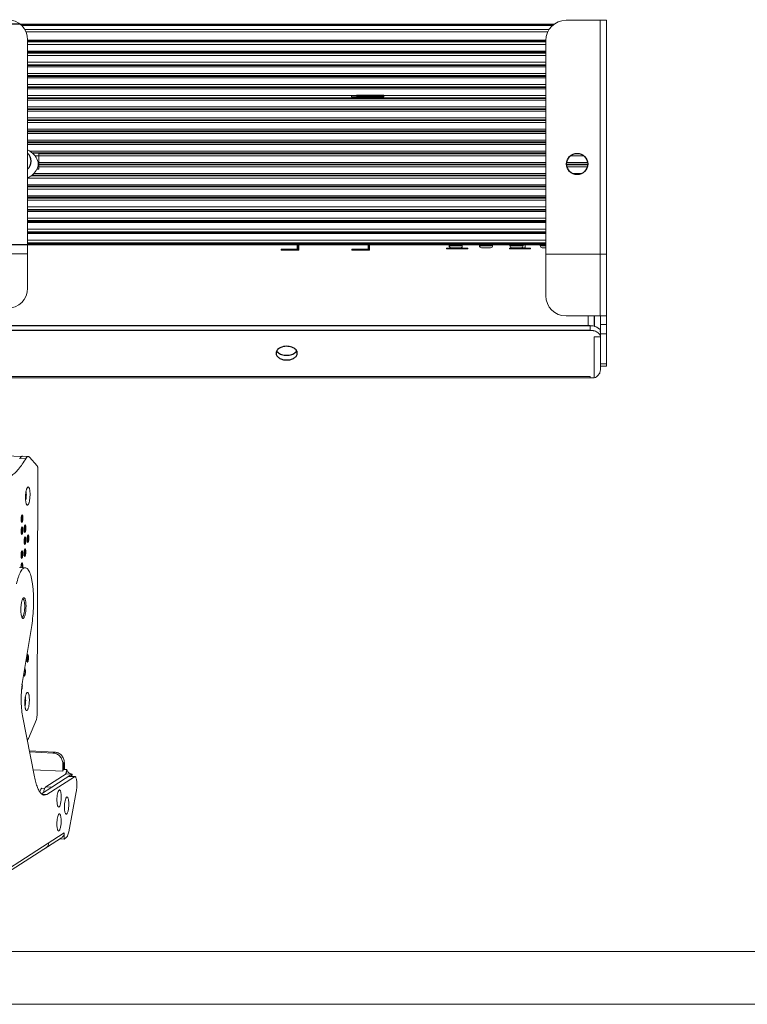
# Model space of a CAD drawing. Header units: millimetres. Extents: x 36962 to 38454, y -11669 to -10615.
# Tile 25 of 30: x 37377 to 37736, y -11669 to -11183. Entities that reach past the tile are written whole.
import ezdxf

# ---------------------------------------------------------------- set-up
doc = ezdxf.new("R2010")
doc.units = ezdxf.units.MM
doc.header["$LTSCALE"] = 50
doc.header["$PDMODE"] = 2
doc.layers.get('0').update_dxf_attribs({"lineweight": 18})
doc.layers.add('02___PRT_ALL_AXES', color=7, linetype='Continuous')
doc.styles.get("Standard").update_dxf_attribs({"font": 'txt', "bigfont": 'gbcbig.shx'})
doc.dimstyles.new('DIMSTYLE_1', dxfattribs={"dimtxt": 3.5, "dimasz": 3.5, "dimexe": 0.18, "dimexo": 0.0625, "dimgap": 0.09, "dimtad": 1, "dimdsep": 46, "dimtxsty": 'Standard', "dimblk": '_FILLED', "dimblk1": '_FILLED', "dimblk2": '_FILLED', "dimcen": 0.09, "dimadec": 0, "dimazin": 0, "dimtp": 0.01, "dimtm": 0.01, "dimtfac": 1, "dimtofl": 0, "dimtmove": 0, "dimatfit": 3, "dimldrblk": '_FILLED', "dimfxl": 1, "dimtolj": 1, "dimarcsym": 0})

# ---------------------------------------------------------------- blocks, each defined once
blk = doc.blocks.new('_FILLED')
at = {"color": 0, "linetype": 'ByBlock'}
blk.add_solid([(0, 0), (-1, 0.214), (-1, -0.214)], dxfattribs=at)
blk = doc.blocks.new('*D49')
at = {"color": 0, "linetype": 'Continuous', "lineweight": -2, "ltscale": 0.6, "transparency": 16777216}
for p, q in [((37376.69, -11185.08), (37330.54, -11185.08)), ((37330.72, -11195.08), (37330.72, -11284.08)), ((37380.51, -11294.08), (37330.54, -11294.08))]:
    blk.add_line(p, q, dxfattribs=at)
at = {"layer": 'Defpoints', "color": 0, "linetype": 'Continuous', "ltscale": 0.6, "transparency": 16777216}
for p in [(37376.75, -11185.08), (37330.72, -11294.08), (37380.57, -11294.08)]:
    blk.add_point(p, dxfattribs=at)
at = {"color": 0, "linetype": 'Continuous', "lineweight": -2, "ltscale": 0.6, "transparency": 16777216, "xscale": 10, "yscale": 10, "zscale": 10}
for p, rotation in [((37330.72, -11185.08), 90), ((37330.72, -11294.08), 270)]:
    blk.add_blockref('_FILLED', p, dxfattribs=dict(at, rotation=rotation))
at = {"color": 0, "linetype": 'Continuous', "ltscale": 0.6, "transparency": 16777216, "insert": (37324.13, -11239.47), "char_height": 13, "attachment_point": 5, "rotation": 90}
blk.add_mtext('\\A1;{\\fSimSun|b0|i0|c134|p2;109mm}', dxfattribs=at)

msp = doc.modelspace()

# ---------------------------------------------------------------- linework, layer by layer
at = {"color": 3, "linetype": 'Continuous'}
for p, q in [((37646.57, -11183.14), (37666.57, -11183.14)), ((37663.47, -11329.28), (37663.47, -11183.14)), ((37666.57, -11183.14), (37666.57, -11354.05)), ((37380.57, -11192.84), (37380.57, -11315.48)), ((37636.57, -11193.14), (37636.57, -11319.28)), ((37350.57, -11298.48), (37380.57, -11298.48)), ((37636.57, -11298.78), (37666.57, -11298.78)), ((37646.57, -11329.28), (37663.57, -11329.28)), ((37660.47, -11339.61), (37660.47, -11359.89)), ((37660.47, -11339.61), (37663.57, -11339.61)), ((37663.57, -11354.05), (37663.57, -11355.84)), ((37353.67, -11359.89), (37660.47, -11359.89)), ((37658.57, -11359.16), (37358.67, -11359.16)), ((37658.57, -11359.89), (37658.57, -11359.16)), ((37378.11, -11509.95), (37382.58, -11482.27)), ((37378.07, -11526.87), (37384.01, -11557.06)), ((37381.48, -11544.23), (37393.85, -11544.81)), ((37403.69, -11556.99), (37390.11, -11565.72)), ((37402.48, -11555.77), (37392.49, -11562.19)), ((37402.28, -11556.85), (37402.48, -11555.77)), ((37402.4, -11556.86), (37402.6, -11555.8)), ((37402.48, -11555.77), (37402.6, -11555.8)), ((37403.91, -11556.93), (37403.69, -11556.99)), ((37390.11, -11565.72), (37388.82, -11566.11)), ((37400.86, -11584.25), (37404.62, -11564.48)), ((37398.66, -11584.72), (37362.1, -11608.23)), ((37398.66, -11584.72), (37398.65, -11587.78)), ((37397.34, -11587.19), (37360.78, -11610.7)), ((37398.65, -11587.78), (37399.7, -11587.1))]:
    msp.add_line(p, q, dxfattribs=at)
at = {"color": 7, "linetype": 'Continuous'}
for p, q in [((37376.75, -11185.08), (37640.78, -11185.08)), ((37640.34, -11185.42), (37377.19, -11185.42)), ((37639.96, -11185.71), (37377.58, -11185.71)), ((37379.06, -11187.62), (37638.31, -11187.62)), ((37379.66, -11188.88), (37637.6, -11188.88)), ((37636.57, -11192.88), (37380.57, -11192.88)), ((37636.57, -11193.42), (37380.57, -11193.42)), ((37636.57, -11193.82), (37380.57, -11193.82)), ((37636.57, -11195.08), (37380.57, -11195.08)), ((37380.57, -11198.38), (37636.57, -11198.38)), ((37380.57, -11198.92), (37636.57, -11198.92)), ((37636.57, -11199.32), (37380.57, -11199.32)), ((37636.57, -11200.58), (37380.57, -11200.58)), ((37636.57, -11203.88), (37380.57, -11203.88)), ((37636.57, -11205.13), (37380.57, -11205.13)), ((37636.57, -11205.4), (37380.57, -11205.4)), ((37636.57, -11206.08), (37380.57, -11206.08)), ((37380.57, -11209.38), (37636.57, -11209.38)), ((37380.57, -11210.47), (37636.57, -11210.47)), ((37636.57, -11210.87), (37380.57, -11210.87)), ((37636.57, -11211.58), (37380.57, -11211.58)), ((37380.57, -11214.88), (37636.57, -11214.88)), ((37380.57, -11215.94), (37636.57, -11215.94)), ((37636.57, -11216.33), (37380.57, -11216.33)), ((37636.57, -11217.08), (37380.57, -11217.08)), ((37380.57, -11220.38), (37636.57, -11220.38)), ((37380.57, -11221.4), (37636.57, -11221.4)), ((37636.57, -11221.8), (37380.57, -11221.8)), ((37540.57, -11220.33), (37556.57, -11220.33)), ((37540.57, -11220.93), (37556.57, -11220.93)), ((37556.57, -11220.13), (37543, -11220.13)), ((37543, -11220.43), (37543, -11220.13)), ((37556.57, -11220.43), (37543, -11220.43)), ((37543.77, -11220.93), (37543.77, -11220.33)), ((37545.43, -11220.93), (37545.43, -11220.33)), ((37550.76, -11220.43), (37550.76, -11220.13)), ((37551.71, -11220.93), (37551.71, -11220.33)), ((37553.37, -11220.93), (37553.37, -11220.33)), ((37636.57, -11222.58), (37380.57, -11222.58)), ((37380.57, -11225.88), (37636.57, -11225.88)), ((37380.57, -11226.87), (37636.57, -11226.87)), ((37636.57, -11227.26), (37380.57, -11227.26)), ((37636.57, -11228.08), (37380.57, -11228.08)), ((37380.57, -11231.38), (37636.57, -11231.38)), ((37380.57, -11232.33), (37636.57, -11232.33)), ((37636.57, -11232.73), (37380.57, -11232.73)), ((37636.57, -11233.58), (37380.57, -11233.58)), ((37380.57, -11236.88), (37636.57, -11236.88)), ((37380.57, -11237.79), (37636.57, -11237.79)), ((37636.57, -11238.19), (37380.57, -11238.19)), ((37636.57, -11239.08), (37380.57, -11239.08)), ((37380.57, -11242.38), (37636.57, -11242.38)), ((37380.57, -11243.26), (37636.57, -11243.26)), ((37636.57, -11243.66), (37380.57, -11243.66)), ((37636.57, -11244.58), (37380.57, -11244.58)), ((37381.67, -11247.88), (37636.57, -11247.88)), ((37382.81, -11248.72), (37636.57, -11248.72)), ((37386.07, -11250.14), (37384.18, -11250.14)), ((37386.07, -11256.78), (37386.07, -11248.78)), ((37636.57, -11249.12), (37386.07, -11249.12)), ((37636.57, -11250.08), (37386.07, -11250.08)), ((37655.38, -11250.08), (37648.76, -11250.08)), ((37653.44, -11249.12), (37650.7, -11249.12)), ((37386.07, -11255.43), (37385.62, -11255.43)), ((37386.07, -11253.38), (37636.57, -11253.38)), ((37386.07, -11254.19), (37636.57, -11254.19)), ((37636.57, -11254.59), (37386.07, -11254.59)), ((37636.57, -11255.58), (37386.07, -11255.58)), ((37646.82, -11254.19), (37657.32, -11254.19)), ((37657.32, -11254.59), (37646.82, -11254.59)), ((37646.93, -11253.38), (37657.21, -11253.38)), ((37657.11, -11255.58), (37647.03, -11255.58)), ((37636.57, -11260.05), (37382.16, -11260.05)), ((37382.77, -11259.65), (37636.57, -11259.65)), ((37383.6, -11258.88), (37636.57, -11258.88)), ((37649.85, -11258.88), (37654.29, -11258.88)), ((37636.57, -11261.08), (37380.57, -11261.08)), ((37380.57, -11264.38), (37636.57, -11264.38)), ((37380.57, -11265.12), (37636.57, -11265.12)), ((37636.57, -11265.52), (37380.57, -11265.52)), ((37636.57, -11266.58), (37380.57, -11266.58)), ((37380.57, -11269.88), (37636.57, -11269.88)), ((37380.57, -11270.58), (37636.57, -11270.58)), ((37636.57, -11270.98), (37380.57, -11270.98)), ((37636.57, -11272.08), (37380.57, -11272.08)), ((37380.57, -11275.38), (37636.57, -11275.38)), ((37380.57, -11276.65), (37636.57, -11276.65)), ((37636.57, -11277.05), (37380.57, -11277.05)), ((37636.57, -11277.58), (37380.57, -11277.58)), ((37380.57, -11280.88), (37636.57, -11280.88)), ((37380.57, -11282.15), (37636.57, -11282.15)), ((37380.57, -11282.55), (37636.57, -11282.55)), ((37380.57, -11283.08), (37636.57, -11283.08)), ((37636.57, -11286.38), (37380.57, -11286.38)), ((37636.57, -11287.65), (37380.57, -11287.65)), ((37380.57, -11288.05), (37636.57, -11288.05)), ((37380.57, -11288.58), (37636.57, -11288.58)), ((37636.57, -11291.88), (37380.57, -11291.88)), ((37636.57, -11293.15), (37380.57, -11293.15)), ((37636.57, -11293.55), (37380.57, -11293.55)), ((37636.57, -11294.08), (37380.57, -11294.08)), ((37513.82, -11294.08), (37513.82, -11296.28)), ((37514.03, -11294.08), (37514.03, -11296.78)), ((37514.33, -11294.08), (37514.33, -11296.78)), ((37514.49, -11294.08), (37514.49, -11296.78)), ((37548.82, -11294.08), (37548.82, -11296.28)), ((37549.03, -11294.08), (37549.03, -11296.78)), ((37549.33, -11294.08), (37549.33, -11296.78)), ((37549.49, -11294.08), (37549.49, -11296.78)), ((37588.82, -11294.08), (37588.82, -11294.58)), ((37595.32, -11294.58), (37588.82, -11294.58)), ((37595.32, -11294.08), (37595.32, -11296.08)), ((37603.82, -11294.08), (37603.82, -11294.58)), ((37610.32, -11294.58), (37603.82, -11294.58)), ((37610.32, -11294.08), (37610.32, -11294.58)), ((37618.82, -11294.08), (37618.82, -11294.58)), ((37625.32, -11294.58), (37618.82, -11294.58)), ((37625.32, -11294.08), (37625.32, -11294.58)), ((37626.32, -11294.08), (37626.32, -11296.08)), ((37633.82, -11294.08), (37633.82, -11294.58)), ((37636.57, -11294.58), (37633.82, -11294.58)), ((37505.82, -11296.28), (37505.82, -11296.78)), ((37514.03, -11296.28), (37505.82, -11296.28)), ((37514.49, -11296.78), (37505.82, -11296.78)), ((37506, -11296.78), (37506, -11296.28)), ((37511.62, -11296.78), (37511.62, -11296.28)), ((37511.75, -11296.78), (37511.75, -11296.28)), ((37540.82, -11296.28), (37540.82, -11296.78)), ((37549.03, -11296.28), (37540.82, -11296.28)), ((37549.49, -11296.78), (37540.82, -11296.78)), ((37541, -11296.78), (37541, -11296.28)), ((37546.62, -11296.78), (37546.62, -11296.28)), ((37546.75, -11296.78), (37546.75, -11296.28)), ((37587.57, -11296.08), (37587.57, -11295.78)), ((37587.57, -11295.78), (37590.32, -11295.78)), ((37598.07, -11296.08), (37587.57, -11296.08)), ((37588.2, -11296.08), (37588.2, -11295.78)), ((37589.82, -11295.58), (37595.32, -11295.58)), ((37590.32, -11296.08), (37590.32, -11295.58)), ((37595.32, -11295.78), (37598.07, -11295.78)), ((37597.44, -11295.78), (37597.44, -11296.08)), ((37598.07, -11295.78), (37598.07, -11296.08)), ((37609.32, -11295.58), (37604.82, -11295.58)), ((37618.57, -11296.08), (37618.57, -11295.78)), ((37618.57, -11295.78), (37621.32, -11295.78)), ((37629.07, -11296.08), (37618.57, -11296.08)), ((37619.2, -11296.08), (37619.2, -11295.78)), ((37619.82, -11295.58), (37626.32, -11295.58)), ((37621.32, -11296.08), (37621.32, -11295.58)), ((37626.32, -11295.78), (37629.07, -11295.78)), ((37628.44, -11295.78), (37628.44, -11296.08)), ((37629.07, -11295.78), (37629.07, -11296.08)), ((37636.57, -11295.58), (37634.82, -11295.58)), ((37657.57, -11329.28), (37657.57, -11334.09)), ((37660.47, -11329.28), (37660.47, -11334.37)), ((37660.57, -11329.28), (37660.57, -11334.4)), ((37663.57, -11329.28), (37663.57, -11354.05)), ((37666.57, -11329.28), (37663.57, -11329.28)), ((37666.57, -11333.48), (37663.57, -11333.48)), ((37658.57, -11334.09), (37658.57, -11336.39)), ((37663.57, -11335.56), (37662.73, -11335.56)), ((37666.57, -11338.07), (37663.57, -11338.07)), ((37666.57, -11352.88), (37663.57, -11352.88)), ((37666.57, -11354.05), (37663.57, -11354.05)), ((37377.66, -11398.71), (37087.88, -11385.28)), ((37379.79, -11399.64), (37376.89, -11399.5)), ((37380.87, -11398.76), (37377.97, -11398.62)), ((37385.34, -11403.42), (37381.46, -11399.08)), ((37385.23, -11526.71), (37385.63, -11405.04)), ((37380.57, -11413.91), (37380.67, -11413.83)), ((37379.44, -11453.68), (37376.53, -11453.54)), ((37380.24, -11515.46), (37380.33, -11515.39)), ((37381, -11538.06), (37384.92, -11528.7)), ((37381.59, -11544.76), (37393.09, -11545.29)), ((37393.09, -11545.29), (37393.85, -11544.81)), ((37397.92, -11550.44), (37398.67, -11549.96)), ((37397.91, -11554.26), (37383.32, -11553.58)), ((37397.9, -11554.33), (37383.34, -11553.65)), ((37399.58, -11555.63), (37389.58, -11562.06)), ((37397.91, -11554.26), (37397.9, -11554.33)), ((37397.91, -11553.87), (37397.91, -11554.26)), ((37398.09, -11553.36), (37397.98, -11553.89)), ((37398.07, -11553.77), (37398, -11553.82)), ((37398.09, -11553.36), (37399.92, -11553.44)), ((37399.51, -11555.62), (37399.92, -11553.44)), ((37399.58, -11555.63), (37399.65, -11555.27)), ((37402.48, -11555.77), (37399.58, -11555.63)), ((37400.07, -11553.82), (37399.92, -11553.44)), ((37400.1, -11553.92), (37400.07, -11553.82)), ((37400.49, -11554.53), (37400.1, -11553.92)), ((37403.69, -11556.99), (37400.78, -11556.86)), ((37403.69, -11556.92), (37401, -11556.79)), ((37402.1, -11555.65), (37401.6, -11555.42)), ((37387.44, -11565.44), (37392.49, -11562.19)), ((37387.62, -11562.71), (37389.08, -11562.78)), ((37389.58, -11562.06), (37392.49, -11562.19)), ((37387.8, -11565.61), (37390.11, -11565.72)), ((37398.65, -11587.78), (37396.57, -11587.68))]:
    msp.add_line(p, q, dxfattribs=at)
at = {"color": 6, "linetype": 'Continuous'}
for p, q in [((37540.57, -11220.93), (37540.57, -11220.33)), ((37556.57, -11220.93), (37556.57, -11220.13))]:
    msp.add_line(p, q, dxfattribs=at)
at = {"color": 7}
msp.add_line((36988.64, -11643.31), (38428.27, -11643.31), dxfattribs=at)
at = {"color": 2}
msp.add_line((36962.46, -11669.48), (38454.44, -11669.48), dxfattribs=at)
at = {"color": 7, "linetype": 'Continuous'}
msp.add_lwpolyline([(37401.6, -11555.42), (37401.02, -11555.04), (37400.49, -11554.53)], dxfattribs=at)
at = {"color": 3, "linetype": 'Continuous'}
for centre, radius, start, end in [((37370.57, -11192.84), 10, 0, 90), ((37646.57, -11193.14), 10, 90, 180), ((37370.57, -11315.48), 10, 270, 0), ((37646.57, -11319.28), 10, 180, 270), ((37658.69, -11343.4), 6.99, 76.4234, 78.2201), ((37658.73, -11343.23), 6.83, 74.5632, 76.4243), ((37658.76, -11343.12), 6.71, 74.1317, 74.5591), ((37658.78, -11343.05), 6.64, 73.2973, 74.1325), ((37661.01, -11339.78), 2.59, 26.8344, 32.4713), ((37659.62, -11335.53), 3.95, 339.9504, 344.5631), ((37659.7, -11335.55), 3.87, 344.5693, 359.9245), ((37658.92, -11335.09), 4.77, 288.9523, 290.2396), ((37332.23, -11373.13), 51.86, 328.9574, 329.4329), ((37390.18, -11580.7), 6.78, 343.5933, 343.9392)]:
    msp.add_arc(centre, radius, start, end, dxfattribs=at)
at = {"color": 7, "linetype": 'Continuous'}
for centre, radius, start, end in [((37377.54, -11252.96), 8.5, 297.6014, 339), ((37380.8, -11254.22), 5, 339, 20.8824), ((37384.25, -11265.81), 6, 117.6014, 127.9493), ((37589.82, -11294.58), 1, 180, 270), ((37594.32, -11294.58), 1, 270, 0), ((37604.82, -11294.58), 1, 180, 270), ((37609.32, -11294.58), 1, 270, 0), ((37619.82, -11294.58), 1, 180, 270), ((37624.32, -11294.58), 1, 270, 0), ((37634.82, -11294.58), 1, 180, 270), ((37658.82, -11340.62), 6.5, 70.9162, 74.1471), ((37659.01, -11340.06), 5.91, 65.0259, 70.9658)]:
    msp.add_arc(centre, radius, start, end, dxfattribs=at)
msp.add_ellipse((37377.07, -11252.78), major_axis=(8.4, -3.23), ratio=0.722222, start_param=0.539307, end_param=1.42766, dxfattribs=at)
for points, knots in [([(37658.57, -11334.09), (37658.74, -11334.09), (37659.42, -11334.12), (37660.1, -11334.23), (37660.59, -11334.37)], [0, 0, 0, 0, 0.253707, 1, 1, 1, 1]), ([(37661.51, -11334.71), (37661.68, -11334.79), (37662.27, -11335.1), (37662.82, -11335.55), (37663.1, -11335.95)], [0, 0, 0, 0, 0.2717, 1, 1, 1, 1]), ([(37372.36, -11408.43), (37373.02, -11407.97), (37374.35, -11406.88), (37376.21, -11404.88), (37378.06, -11402.43), (37379.22, -11400.61), (37379.79, -11399.64)], [0, 0, 0, 0, 0.20845, 0.443222, 0.706656, 1, 1, 1, 1]), ([(37380.87, -11398.76), (37380.78, -11398.75), (37380.58, -11398.79), (37380.3, -11398.97), (37380.03, -11399.26), (37379.87, -11399.5), (37379.79, -11399.64)], [0, 0, 0, 0, 0.188083, 0.40639, 0.67418, 1, 1, 1, 1]), ([(37381.46, -11399.08), (37381.37, -11398.99), (37381.2, -11398.84), (37380.97, -11398.76), (37380.87, -11398.76)], [0, 0, 0, 0, 0.545075, 1, 1, 1, 1]), ([(37385.63, -11405.04), (37385.63, -11404.85), (37385.62, -11404.51), (37385.56, -11404.05), (37385.49, -11403.72), (37385.41, -11403.53), (37385.36, -11403.45), (37385.34, -11403.42)], [0, 0, 0, 0, 0.330091, 0.61894, 0.84598, 0.932283, 1, 1, 1, 1]), ([(37380.17, -11422.6), (37380.11, -11422.53), (37379.99, -11422.33), (37379.85, -11421.96), (37379.73, -11421.5), (37379.6, -11420.73), (37379.52, -11419.62), (37379.53, -11418.22), (37379.65, -11416.82), (37379.83, -11415.73), (37380.04, -11414.97), (37380.2, -11414.52), (37380.37, -11414.17), (37380.5, -11413.98), (37380.57, -11413.91)], [0, 0, 0, 0, 0.033337, 0.076768, 0.130087, 0.192369, 0.338036, 0.49989, 0.66176, 0.807475, 0.869791, 0.923147, 0.966615, 1, 1, 1, 1]), ([(37379.8, -11416.01), (37379.83, -11416.16), (37379.89, -11416.5), (37379.96, -11417.24), (37379.96, -11418.24), (37379.86, -11419.23), (37379.73, -11419.96), (37379.64, -11420.29), (37379.59, -11420.44)], [0, 0, 0, 0, 0.106429, 0.228514, 0.500061, 0.771575, 0.89362, 1, 1, 1, 1]), ([(37380.67, -11413.83), (37380.7, -11413.81), (37380.77, -11413.78), (37380.93, -11413.77), (37381.09, -11413.87), (37381.21, -11414.02), (37381.34, -11414.26), (37381.48, -11414.66), (37381.61, -11415.24), (37381.71, -11415.93), (37381.77, -11416.71), (37381.79, -11417.56), (37381.76, -11418.42), (37381.7, -11419.29), (37381.59, -11420.11), (37381.45, -11420.87), (37381.29, -11421.52), (37381.1, -11422.06), (37380.9, -11422.45), (37380.73, -11422.65), (37380.64, -11422.71)], [0, 0, 0, 0, 0.012555, 0.023913, 0.048907, 0.065246, 0.084789, 0.133959, 0.196137, 0.26965, 0.3521, 0.440615, 0.532034, 0.623061, 0.710418, 0.790997, 0.862022, 0.921237, 0.967202, 1, 1, 1, 1]), ([(37380.64, -11422.71), (37380.6, -11422.73), (37380.52, -11422.77), (37380.34, -11422.77), (37380.23, -11422.67), (37380.17, -11422.6)], [0, 0, 0, 0, 0.249786, 0.476414, 1, 1, 1, 1]), ([(37378.01, -11478.07), (37378.05, -11478.04), (37378.12, -11477.98), (37378.23, -11477.85), (37378.33, -11477.69), (37378.43, -11477.5), (37378.52, -11477.27), (37378.65, -11476.91), (37378.79, -11476.39), (37378.93, -11475.69), (37379.04, -11474.93), (37379.11, -11474.12), (37379.15, -11473.3), (37379.15, -11472.49), (37379.12, -11471.71), (37379.05, -11471), (37378.96, -11470.47), (37378.87, -11470.09), (37378.79, -11469.85), (37378.71, -11469.64), (37378.63, -11469.47), (37378.54, -11469.33), (37378.44, -11469.22), (37378.34, -11469.16), (37378.27, -11469.14), (37378.23, -11469.14)], [0, 0, 0, 0, 0.014351, 0.031457, 0.051572, 0.074778, 0.101038, 0.13024, 0.196728, 0.272431, 0.35505, 0.441976, 0.530422, 0.617538, 0.700528, 0.776768, 0.843934, 0.873516, 0.900176, 0.923794, 0.94432, 0.961814, 0.97651, 0.988924, 1, 1, 1, 1]), ([(37378.23, -11469.14), (37378.22, -11469.14), (37378.18, -11469.14), (37378.14, -11469.15), (37378.11, -11469.16)], [0, 0, 0, 0, 0.244047, 1, 1, 1, 1]), ([(37377.71, -11478.1), (37377.72, -11478.1), (37377.75, -11478.12), (37377.79, -11478.13), (37377.82, -11478.13)], [0, 0, 0, 0, 0.257986, 1, 1, 1, 1]), ([(37377.82, -11478.13), (37377.85, -11478.13), (37377.92, -11478.12), (37377.98, -11478.09), (37378.01, -11478.07)], [0, 0, 0, 0, 0.474883, 1, 1, 1, 1]), ([(37379.84, -11524.16), (37379.77, -11524.08), (37379.65, -11523.88), (37379.52, -11523.52), (37379.4, -11523.06), (37379.27, -11522.28), (37379.18, -11521.18), (37379.19, -11519.77), (37379.31, -11518.37), (37379.5, -11517.28), (37379.7, -11516.52), (37379.86, -11516.07), (37380.03, -11515.72), (37380.17, -11515.53), (37380.24, -11515.46)], [0, 0, 0, 0, 0.033337, 0.076768, 0.130087, 0.192369, 0.338036, 0.49989, 0.66176, 0.807475, 0.869791, 0.923147, 0.966615, 1, 1, 1, 1]), ([(37379.46, -11517.56), (37379.52, -11517.82), (37379.6, -11518.4), (37379.63, -11519.31), (37379.58, -11520.27), (37379.5, -11520.91), (37379.45, -11521.22)], [0, 0, 0, 0, 0.216565, 0.473079, 0.743524, 1, 1, 1, 1]), ([(37380.33, -11515.39), (37380.37, -11515.37), (37380.44, -11515.33), (37380.6, -11515.32), (37380.75, -11515.42), (37380.87, -11515.58), (37381.01, -11515.81), (37381.15, -11516.21), (37381.28, -11516.79), (37381.37, -11517.48), (37381.43, -11518.27), (37381.45, -11519.11), (37381.43, -11519.98), (37381.36, -11520.84), (37381.26, -11521.67), (37381.12, -11522.42), (37380.95, -11523.08), (37380.76, -11523.61), (37380.56, -11524.01), (37380.39, -11524.2), (37380.3, -11524.26)], [0, 0, 0, 0, 0.012555, 0.023913, 0.048907, 0.065246, 0.084789, 0.133959, 0.196137, 0.26965, 0.3521, 0.440615, 0.532034, 0.623061, 0.710418, 0.790997, 0.862022, 0.921237, 0.967202, 1, 1, 1, 1]), ([(37379.45, -11521.22), (37379.43, -11521.29), (37379.38, -11521.56), (37379.32, -11521.81), (37379.26, -11522)], [0, 0, 0, 0, 0.271591, 1, 1, 1, 1]), ([(37380.3, -11524.26), (37380.27, -11524.28), (37380.19, -11524.32), (37380.01, -11524.32), (37379.9, -11524.23), (37379.84, -11524.16)], [0, 0, 0, 0, 0.249786, 0.476414, 1, 1, 1, 1]), ([(37384.92, -11528.7), (37384.97, -11528.57), (37385.06, -11528.29), (37385.19, -11527.62), (37385.22, -11527.08), (37385.23, -11526.71)], [0, 0, 0, 0, 0.197284, 0.4422, 1, 1, 1, 1]), ([(37380.46, -11539.06), (37380.56, -11538.92), (37380.76, -11538.59), (37380.92, -11538.25), (37381, -11538.06)], [0, 0, 0, 0, 0.458957, 1, 1, 1, 1]), ([(37397.92, -11550.44), (37397.92, -11549.8), (37397.67, -11548.49), (37396.61, -11546.81), (37395.01, -11545.64), (37393.73, -11545.32), (37393.09, -11545.29)], [0, 0, 0, 0, 0.250546, 0.502724, 0.75332, 1, 1, 1, 1]), ([(37387.62, -11562.71), (37387.53, -11562.71), (37387.3, -11562.83), (37387.07, -11563.19), (37386.83, -11563.73), (37386.71, -11564.17), (37386.65, -11564.41)], [0, 0, 0, 0, 0.136524, 0.341203, 0.630782, 1, 1, 1, 1]), ([(37388.46, -11564.76), (37388.58, -11564.15), (37388.78, -11563.33), (37389.21, -11562.44), (37389.45, -11562.14), (37389.58, -11562.06)], [0, 0, 0, 0, 0.626006, 0.845974, 1, 1, 1, 1])]:
    msp.add_open_spline(points, degree=3, knots=knots, dxfattribs=at)
at = {"color": 3, "linetype": 'Continuous'}
for points, knots in [([(37660.11, -11336.55), (37659.99, -11336.52), (37659.48, -11336.43), (37658.96, -11336.39), (37658.57, -11336.39)], [0, 0, 0, 0, 0.247357, 1, 1, 1, 1]), ([(37662.82, -11337.91), (37662.69, -11337.78), (37662.07, -11337.23), (37661.29, -11336.88), (37660.68, -11336.69)], [0, 0, 0, 0, 0.229304, 1, 1, 1, 1]), ([(37663.2, -11338.39), (37663.17, -11338.35), (37663.06, -11338.18), (37662.93, -11338.03), (37662.82, -11337.91)], [0, 0, 0, 0, 0.243418, 1, 1, 1, 1]), ([(37663.57, -11339.61), (37663.57, -11339.52), (37663.55, -11339.18), (37663.44, -11338.84), (37663.33, -11338.61)], [0, 0, 0, 0, 0.245076, 1, 1, 1, 1]), ([(37663.57, -11355.84), (37663.57, -11356.29), (37663.4, -11357.2), (37662.5, -11358.78), (37661.31, -11359.6), (37660.47, -11359.89)], [0, 0, 0, 0, 0.250161, 0.5036, 1, 1, 1, 1]), ([(37376.89, -11399.5), (37377, -11399.32), (37377.21, -11399), (37377.51, -11398.75), (37377.66, -11398.69)], [0, 0, 0, 0, 0.571669, 1, 1, 1, 1]), ([(37377.66, -11398.69), (37377.68, -11398.67), (37377.78, -11398.64), (37377.89, -11398.62), (37377.97, -11398.62)], [0, 0, 0, 0, 0.263003, 1, 1, 1, 1]), ([(37375.09, -11461.66), (37375.35, -11460.51), (37375.78, -11458.9), (37376.52, -11456.94), (37377.06, -11455.78), (37377.62, -11454.86), (37378.2, -11454.19), (37378.8, -11453.76), (37379.24, -11453.67), (37379.44, -11453.68)], [0, 0, 0, 0, 0.369118, 0.52488, 0.659461, 0.772354, 0.86418, 0.937796, 1, 1, 1, 1]), ([(37379.44, -11453.68), (37379.65, -11453.69), (37380.11, -11453.84), (37380.7, -11454.39), (37381.24, -11455.21), (37381.74, -11456.31), (37382.18, -11457.67), (37382.58, -11459.28), (37382.91, -11461.12), (37383.27, -11463.92), (37383.53, -11467.75), (37383.53, -11472.57), (37383.23, -11477.46), (37382.83, -11480.7), (37382.58, -11482.27)], [0, 0, 0, 0, 0.021287, 0.04695, 0.079453, 0.119727, 0.167895, 0.223631, 0.286347, 0.355246, 0.507728, 0.67246, 0.83981, 1, 1, 1, 1]), ([(37377.23, -11474.47), (37377.24, -11473.85), (37377.3, -11472.63), (37377.53, -11470.96), (37377.84, -11469.76), (37378.15, -11469.06), (37378.33, -11468.8), (37378.42, -11468.71)], [0, 0, 0, 0, 0.316206, 0.610682, 0.846736, 0.934425, 1, 1, 1, 1]), ([(37378.42, -11468.71), (37378.49, -11468.64), (37378.62, -11468.55), (37378.82, -11468.56), (37378.95, -11468.63), (37379.07, -11468.75), (37379.24, -11469), (37379.42, -11469.45), (37379.58, -11470.11), (37379.7, -11470.92), (37379.77, -11471.84), (37379.79, -11472.5), (37379.79, -11472.83)], [0, 0, 0, 0, 0.061126, 0.087376, 0.115785, 0.149686, 0.190882, 0.297664, 0.436755, 0.604354, 0.794739, 1, 1, 1, 1]), ([(37377.96, -11478.57), (37377.82, -11478.4), (37377.6, -11477.9), (37377.39, -11476.98), (37377.26, -11475.8), (37377.23, -11474.94), (37377.23, -11474.47)], [0, 0, 0, 0, 0.155134, 0.38278, 0.67123, 1, 1, 1, 1]), ([(37379.79, -11472.83), (37379.78, -11473.26), (37379.75, -11474.1), (37379.64, -11475.32), (37379.46, -11476.43), (37379.22, -11477.38), (37378.98, -11478.03), (37378.76, -11478.42), (37378.6, -11478.61), (37378.44, -11478.73), (37378.2, -11478.78), (37378.04, -11478.66), (37377.96, -11478.57)], [0, 0, 0, 0, 0.189752, 0.376241, 0.548346, 0.696561, 0.813176, 0.858284, 0.894656, 0.923384, 0.947376, 1, 1, 1, 1]), ([(37378.07, -11526.87), (37377.83, -11525.65), (37377.5, -11522.98), (37377.36, -11518.77), (37377.54, -11514.35), (37377.88, -11511.39), (37378.11, -11509.95)], [0, 0, 0, 0, 0.219679, 0.474229, 0.742036, 1, 1, 1, 1]), ([(37393.85, -11544.81), (37394.48, -11544.84), (37395.76, -11545.16), (37397.36, -11546.33), (37398.42, -11548.01), (37398.67, -11549.31), (37398.67, -11549.96)], [0, 0, 0, 0, 0.24668, 0.497276, 0.749454, 1, 1, 1, 1]), ([(37387.31, -11565.38), (37386.93, -11565.01), (37386.22, -11564.02), (37385.37, -11562.17), (37384.6, -11559.79), (37384.2, -11558.02), (37384.01, -11557.06)], [0, 0, 0, 0, 0.174413, 0.398899, 0.67502, 1, 1, 1, 1]), ([(37404.62, -11564.48), (37404.77, -11563.7), (37404.94, -11562.11), (37404.93, -11560.17), (37404.78, -11558.75), (37404.6, -11557.92), (37404.38, -11557.32), (37404.16, -11557.03), (37404.04, -11556.96)], [0, 0, 0, 0, 0.307009, 0.618196, 0.753146, 0.864197, 0.946472, 1, 1, 1, 1]), ([(37388.82, -11566.11), (37388.56, -11566.1), (37387.99, -11565.94), (37387.53, -11565.59), (37387.31, -11565.38)], [0, 0, 0, 0, 0.464797, 1, 1, 1, 1]), ([(37395.06, -11568.44), (37395.06, -11567.92), (37395.11, -11566.91), (37395.31, -11565.52), (37395.56, -11564.52), (37395.83, -11563.93), (37395.97, -11563.72), (37396.05, -11563.64)], [0, 0, 0, 0, 0.316207, 0.610683, 0.846736, 0.934425, 1, 1, 1, 1]), ([(37397.19, -11567.08), (37397.19, -11567.43), (37397.16, -11568.13), (37397.06, -11569.14), (37396.91, -11570.08), (37396.72, -11570.86), (37396.52, -11571.41), (37396.33, -11571.73), (37396.2, -11571.89), (37396.07, -11571.99), (37395.86, -11572.03), (37395.73, -11571.93), (37395.67, -11571.85)], [0, 0, 0, 0, 0.189752, 0.376242, 0.548346, 0.696561, 0.813176, 0.858285, 0.894656, 0.923385, 0.947377, 1, 1, 1, 1]), ([(37396.05, -11563.64), (37396.11, -11563.58), (37396.22, -11563.51), (37396.38, -11563.52), (37396.49, -11563.57), (37396.59, -11563.67), (37396.73, -11563.88), (37396.88, -11564.25), (37397.01, -11564.8), (37397.11, -11565.48), (37397.18, -11566.25), (37397.19, -11566.79), (37397.19, -11567.08)], [0, 0, 0, 0, 0.061126, 0.087376, 0.115785, 0.149685, 0.190882, 0.297663, 0.436755, 0.604354, 0.794739, 1, 1, 1, 1]), ([(37398.79, -11571.95), (37398.79, -11571.42), (37398.84, -11570.41), (37399.04, -11569.02), (37399.29, -11568.02), (37399.56, -11567.43), (37399.7, -11567.22), (37399.78, -11567.14)], [0, 0, 0, 0, 0.316207, 0.610683, 0.846736, 0.934425, 1, 1, 1, 1]), ([(37399.78, -11567.14), (37399.84, -11567.09), (37399.95, -11567.01), (37400.11, -11567.02), (37400.22, -11567.08), (37400.33, -11567.18), (37400.47, -11567.39), (37400.61, -11567.76), (37400.75, -11568.31), (37400.85, -11568.98), (37400.91, -11569.75), (37400.92, -11570.3), (37400.92, -11570.58)], [0, 0, 0, 0, 0.061126, 0.087376, 0.115785, 0.149685, 0.190882, 0.297663, 0.436755, 0.604354, 0.794739, 1, 1, 1, 1]), ([(37395.67, -11571.85), (37395.55, -11571.72), (37395.37, -11571.29), (37395.19, -11570.53), (37395.08, -11569.55), (37395.06, -11568.83), (37395.06, -11568.44)], [0, 0, 0, 0, 0.155133, 0.382778, 0.671229, 1, 1, 1, 1]), ([(37399.4, -11575.36), (37399.28, -11575.22), (37399.1, -11574.8), (37398.93, -11574.04), (37398.81, -11573.05), (37398.79, -11572.33), (37398.79, -11571.95)], [0, 0, 0, 0, 0.155133, 0.382778, 0.671229, 1, 1, 1, 1]), ([(37400.92, -11570.58), (37400.92, -11570.93), (37400.89, -11571.63), (37400.8, -11572.65), (37400.65, -11573.58), (37400.45, -11574.37), (37400.25, -11574.91), (37400.06, -11575.23), (37399.93, -11575.39), (37399.8, -11575.49), (37399.6, -11575.53), (37399.46, -11575.43), (37399.4, -11575.36)], [0, 0, 0, 0, 0.189752, 0.376242, 0.548346, 0.696561, 0.813176, 0.858285, 0.894656, 0.923385, 0.947377, 1, 1, 1, 1]), ([(37395.02, -11580.27), (37395.02, -11579.75), (37395.07, -11578.74), (37395.27, -11577.35), (37395.52, -11576.35), (37395.79, -11575.76), (37395.93, -11575.55), (37396.01, -11575.47)], [0, 0, 0, 0, 0.316207, 0.610683, 0.846736, 0.934425, 1, 1, 1, 1]), ([(37396.01, -11575.47), (37396.07, -11575.41), (37396.18, -11575.34), (37396.34, -11575.35), (37396.45, -11575.41), (37396.55, -11575.51), (37396.69, -11575.71), (37396.84, -11576.08), (37396.98, -11576.64), (37397.08, -11577.31), (37397.14, -11578.08), (37397.15, -11578.63), (37397.15, -11578.91)], [0, 0, 0, 0, 0.061126, 0.087376, 0.115785, 0.149685, 0.190882, 0.297663, 0.436755, 0.604354, 0.794739, 1, 1, 1, 1]), ([(37395.63, -11583.69), (37395.51, -11583.55), (37395.33, -11583.13), (37395.15, -11582.36), (37395.04, -11581.38), (37395.02, -11580.66), (37395.02, -11580.27)], [0, 0, 0, 0, 0.155133, 0.382778, 0.671229, 1, 1, 1, 1]), ([(37397.15, -11578.91), (37397.15, -11579.57), (37397.07, -11580.8), (37396.86, -11582.03), (37396.7, -11582.58)], [0, 0, 0, 0, 0.534378, 1, 1, 1, 1]), ([(37396.69, -11582.62), (37396.62, -11582.85), (37396.51, -11583.16), (37396.32, -11583.51), (37396.16, -11583.73), (37395.95, -11583.87), (37395.74, -11583.8), (37395.67, -11583.73), (37395.63, -11583.69)], [0, 0, 0, 0, 0.388712, 0.539584, 0.660992, 0.829849, 0.906655, 1, 1, 1, 1]), ([(37397.34, -11587.19), (37397.74, -11586.93), (37398.42, -11586.19), (37398.66, -11585.21), (37398.66, -11584.72)], [0, 0, 0, 0, 0.495364, 1, 1, 1, 1]), ([(37399.7, -11587.1), (37399.84, -11587.02), (37400.09, -11586.7), (37400.38, -11586.08), (37400.65, -11585.24), (37400.79, -11584.6), (37400.86, -11584.25)], [0, 0, 0, 0, 0.152564, 0.372321, 0.658158, 1, 1, 1, 1]), ([(37389.71, -11592.1), (37390.11, -11591.84), (37390.79, -11591.09), (37391.03, -11590.11), (37391.03, -11589.63)], [0, 0, 0, 0, 0.495364, 1, 1, 1, 1])]:
    msp.add_open_spline(points, degree=3, knots=knots, dxfattribs=at)
at = {"color": 7, "linetype": 'Continuous'}
for points in [[(37397.91, -11554.26), (37397.91, -11554.28), (37397.91, -11554.3), (37397.9, -11554.32)], [(37399.65, -11555.27), (37399.72, -11554.91), (37399.78, -11554.55), (37399.83, -11554.18)], [(37399.83, -11554.18), (37399.86, -11553.94), (37399.89, -11553.69), (37399.92, -11553.44)]]:
    msp.add_open_spline(points, degree=3, dxfattribs=at)
at = {"color": 3, "linetype": 'Continuous'}
msp.add_open_spline([(37404.04, -11556.96), (37404, -11556.94), (37403.95, -11556.93), (37403.91, -11556.93)], degree=3, dxfattribs=at)
at = {"layer": '02___PRT_ALL_AXES', "color": 7, "linetype": 'Continuous'}
for p, q in [((37386.07, -11248.78), (37382.88, -11248.78)), ((37386.07, -11256.78), (37385.09, -11256.78)), ((37658.57, -11334.09), (37355.11, -11334.09)), ((37377.67, -11431.17), (37377.8, -11431.17)), ((37377.73, -11431.19), (37377.8, -11431.17)), ((37377.89, -11427.7), (37377.81, -11427.72)), ((37377.87, -11433.61), (37377.79, -11433.64)), ((37379.15, -11436.12), (37379.28, -11436.12)), ((37379.21, -11436.14), (37379.28, -11436.12)), ((37379.37, -11432.65), (37379.29, -11432.67)), ((37377.65, -11437.08), (37377.78, -11437.09)), ((37377.71, -11437.11), (37377.78, -11437.09)), ((37379.35, -11438.56), (37379.28, -11438.59)), ((37380.63, -11441.07), (37380.76, -11441.07)), ((37380.85, -11437.6), (37380.78, -11437.62)), ((37377.83, -11445.45), (37377.75, -11445.47)), ((37379.13, -11442.03), (37379.26, -11442.04)), ((37379.19, -11442.06), (37379.26, -11442.04)), ((37379.33, -11444.48), (37379.26, -11444.5)), ((37380.69, -11441.1), (37380.76, -11441.07)), ((37377.61, -11448.91), (37377.74, -11448.92)), ((37377.67, -11448.94), (37377.74, -11448.92)), ((37379.11, -11447.95), (37379.24, -11447.95)), ((37379.17, -11447.98), (37379.24, -11447.95)), ((37377.81, -11451.36), (37377.74, -11451.38)), ((37378.13, -11469.13), (37378.23, -11469.14)), ((37377.72, -11478.12), (37377.82, -11478.13)), ((37380.66, -11496.76), (37380.58, -11496.78)), ((37380.44, -11500.22), (37380.57, -11500.23)), ((37380.49, -11500.25), (37380.57, -11500.23)), ((37378.92, -11507.11), (37379.05, -11507.11)), ((37378.97, -11507.13), (37379.05, -11507.11)), ((37397.92, -11550.44), (37397.91, -11553.87))]:
    msp.add_line(p, q, dxfattribs=at)
at = {"layer": '02___PRT_ALL_AXES', "color": 3, "linetype": 'Continuous'}
for p, q in [((37658.57, -11336.39), (37355.11, -11336.39)), ((37398.67, -11549.96), (37398.66, -11553.39))]:
    msp.add_line(p, q, dxfattribs=at)
msp.add_circle((37652.07, -11254.14), 5.25, dxfattribs=at)
at = {"layer": '02___PRT_ALL_AXES', "color": 7, "linetype": 'Continuous'}
for centre, radius, start, end in [((37377.07, -11252.78), 5.25, 312.0234, 47.9787), ((37506.68, -11344.64), 3.57, 223.3768, 225.0069), ((37510.46, -11344.64), 3.57, 314.9931, 316.6232)]:
    msp.add_arc(centre, radius, start, end, dxfattribs=at)
at = {"layer": '02___PRT_ALL_AXES', "color": 3, "linetype": 'Continuous'}
for points, knots in [([(37503.64, -11346.48), (37503.59, -11346.57), (37503.41, -11346.93), (37503.32, -11347.34), (37503.32, -11347.64)], [0, 0, 0, 0, 0.25986, 1, 1, 1, 1]), ([(37503.32, -11347.64), (37503.32, -11347.86), (37503.39, -11348.32), (37503.83, -11349.21), (37504.89, -11350.16), (37506.6, -11350.86), (37508.57, -11351.1), (37510.54, -11350.86), (37512.25, -11350.16), (37513.31, -11349.21), (37513.75, -11348.32), (37513.82, -11347.86), (37513.82, -11347.64)], [0, 0, 0, 0, 0.048775, 0.100095, 0.215788, 0.3516, 0.5, 0.6484, 0.784212, 0.899905, 0.951225, 1, 1, 1, 1]), ([(37504.08, -11345.89), (37504.04, -11345.93), (37503.87, -11346.12), (37503.73, -11346.32), (37503.64, -11346.48)], [0, 0, 0, 0, 0.258332, 1, 1, 1, 1]), ([(37513.5, -11346.48), (37513.13, -11345.82), (37512.09, -11345.02), (37510.5, -11344.45), (37508.61, -11344.17), (37506.31, -11344.41), (37504.65, -11345.29), (37504.08, -11345.89)], [0, 0, 0, 0, 0.218572, 0.348523, 0.486695, 0.762192, 1, 1, 1, 1]), ([(37513.82, -11347.64), (37513.82, -11347.54), (37513.79, -11347.14), (37513.65, -11346.75), (37513.5, -11346.48)], [0, 0, 0, 0, 0.244242, 1, 1, 1, 1])]:
    msp.add_open_spline(points, degree=3, knots=knots, dxfattribs=at)
at = {"layer": '02___PRT_ALL_AXES', "color": 7, "linetype": 'Continuous'}
for points, knots in [([(37503.64, -11346.5), (37503.67, -11346.55), (37503.8, -11346.76), (37503.95, -11346.96), (37504.08, -11347.09)], [0, 0, 0, 0, 0.242447, 1, 1, 1, 1]), ([(37504.15, -11347.17), (37504.68, -11347.69), (37506.12, -11348.48), (37508.57, -11348.84), (37511.02, -11348.48), (37512.46, -11347.69), (37512.99, -11347.17)], [0, 0, 0, 0, 0.232434, 0.5, 0.767566, 1, 1, 1, 1]), ([(37513.06, -11347.09), (37513.1, -11347.05), (37513.27, -11346.86), (37513.41, -11346.66), (37513.5, -11346.5)], [0, 0, 0, 0, 0.258332, 1, 1, 1, 1]), ([(37377.81, -11427.72), (37377.78, -11427.74), (37377.72, -11427.81), (37377.64, -11427.95), (37377.57, -11428.14), (37377.48, -11428.47), (37377.41, -11428.96), (37377.37, -11429.47), (37377.37, -11429.89), (37377.38, -11430.19), (37377.41, -11430.47), (37377.45, -11430.71), (37377.5, -11430.91), (37377.57, -11431.08), (37377.66, -11431.19), (37377.73, -11431.19)], [0, 0, 0, 0, 0.031387, 0.074764, 0.130309, 0.196936, 0.355527, 0.531241, 0.61856, 0.701756, 0.778197, 0.845552, 0.90195, 0.946206, 1, 1, 1, 1]), ([(37377.8, -11431.17), (37377.83, -11431.15), (37377.9, -11431.08), (37377.97, -11430.94), (37378.04, -11430.75), (37378.13, -11430.42), (37378.21, -11429.94), (37378.25, -11429.42), (37378.25, -11429), (37378.23, -11428.7), (37378.2, -11428.42), (37378.17, -11428.18), (37378.11, -11427.98), (37378.05, -11427.82), (37377.95, -11427.7), (37377.89, -11427.7)], [0, 0, 0, 0, 0.031387, 0.074764, 0.130309, 0.196936, 0.355527, 0.531241, 0.61856, 0.701756, 0.778197, 0.845552, 0.90195, 0.946206, 1, 1, 1, 1]), ([(37377.79, -11433.64), (37377.76, -11433.66), (37377.7, -11433.73), (37377.63, -11433.87), (37377.55, -11434.06), (37377.46, -11434.39), (37377.39, -11434.87), (37377.35, -11435.38), (37377.35, -11435.81), (37377.36, -11436.11), (37377.39, -11436.38), (37377.43, -11436.62), (37377.48, -11436.82), (37377.55, -11436.99), (37377.64, -11437.11), (37377.71, -11437.11)], [0, 0, 0, 0, 0.031387, 0.074764, 0.130309, 0.196936, 0.355527, 0.531241, 0.61856, 0.701756, 0.778197, 0.845552, 0.90195, 0.946206, 1, 1, 1, 1]), ([(37377.78, -11437.09), (37377.81, -11437.07), (37377.88, -11437), (37377.95, -11436.86), (37378.02, -11436.67), (37378.11, -11436.34), (37378.19, -11435.85), (37378.23, -11435.34), (37378.23, -11434.92), (37378.21, -11434.62), (37378.19, -11434.34), (37378.15, -11434.1), (37378.09, -11433.9), (37378.03, -11433.73), (37377.94, -11433.62), (37377.87, -11433.61)], [0, 0, 0, 0, 0.031387, 0.074764, 0.130309, 0.196936, 0.355527, 0.531241, 0.61856, 0.701756, 0.778197, 0.845552, 0.90195, 0.946206, 1, 1, 1, 1]), ([(37379.29, -11432.67), (37379.26, -11432.69), (37379.2, -11432.76), (37379.13, -11432.9), (37379.06, -11433.09), (37378.97, -11433.42), (37378.89, -11433.91), (37378.85, -11434.42), (37378.85, -11434.84), (37378.86, -11435.14), (37378.89, -11435.42), (37378.93, -11435.66), (37378.99, -11435.86), (37379.05, -11436.03), (37379.14, -11436.14), (37379.21, -11436.14)], [0, 0, 0, 0, 0.031387, 0.074764, 0.130309, 0.196936, 0.355527, 0.531241, 0.61856, 0.701756, 0.778197, 0.845552, 0.90195, 0.946206, 1, 1, 1, 1]), ([(37379.28, -11436.12), (37379.32, -11436.1), (37379.38, -11436.03), (37379.45, -11435.89), (37379.52, -11435.7), (37379.61, -11435.37), (37379.69, -11434.89), (37379.73, -11434.37), (37379.73, -11433.95), (37379.71, -11433.65), (37379.69, -11433.38), (37379.65, -11433.14), (37379.59, -11432.94), (37379.53, -11432.77), (37379.44, -11432.65), (37379.37, -11432.65)], [0, 0, 0, 0, 0.031387, 0.074764, 0.130309, 0.196936, 0.355527, 0.531241, 0.61856, 0.701756, 0.778197, 0.845552, 0.90195, 0.946206, 1, 1, 1, 1]), ([(37379.28, -11438.59), (37379.24, -11438.61), (37379.18, -11438.68), (37379.11, -11438.82), (37379.04, -11439.01), (37378.95, -11439.34), (37378.87, -11439.82), (37378.83, -11440.34), (37378.83, -11440.76), (37378.84, -11441.06), (37378.87, -11441.33), (37378.91, -11441.57), (37378.97, -11441.77), (37379.03, -11441.94), (37379.12, -11442.06), (37379.19, -11442.06)], [0, 0, 0, 0, 0.031387, 0.074764, 0.130309, 0.196936, 0.355527, 0.531241, 0.61856, 0.701756, 0.778197, 0.845552, 0.90195, 0.946206, 1, 1, 1, 1]), ([(37379.26, -11442.04), (37379.3, -11442.02), (37379.36, -11441.95), (37379.43, -11441.81), (37379.5, -11441.62), (37379.59, -11441.29), (37379.67, -11440.8), (37379.71, -11440.29), (37379.71, -11439.87), (37379.69, -11439.57), (37379.67, -11439.29), (37379.63, -11439.05), (37379.57, -11438.85), (37379.51, -11438.68), (37379.42, -11438.57), (37379.35, -11438.56)], [0, 0, 0, 0, 0.031387, 0.074764, 0.130309, 0.196936, 0.355527, 0.531241, 0.61856, 0.701756, 0.778197, 0.845552, 0.90195, 0.946206, 1, 1, 1, 1]), ([(37380.78, -11437.62), (37380.74, -11437.64), (37380.68, -11437.71), (37380.61, -11437.85), (37380.54, -11438.04), (37380.45, -11438.37), (37380.37, -11438.86), (37380.33, -11439.37), (37380.33, -11439.79), (37380.35, -11440.09), (37380.37, -11440.37), (37380.41, -11440.61), (37380.47, -11440.81), (37380.53, -11440.98), (37380.62, -11441.09), (37380.69, -11441.1)], [0, 0, 0, 0, 0.031387, 0.074764, 0.130309, 0.196936, 0.355527, 0.531241, 0.61856, 0.701756, 0.778197, 0.845552, 0.90195, 0.946206, 1, 1, 1, 1]), ([(37380.76, -11441.07), (37380.8, -11441.05), (37380.86, -11440.98), (37380.93, -11440.84), (37381, -11440.65), (37381.09, -11440.32), (37381.17, -11439.84), (37381.21, -11439.32), (37381.21, -11438.9), (37381.2, -11438.6), (37381.17, -11438.33), (37381.13, -11438.09), (37381.07, -11437.89), (37381.01, -11437.72), (37380.92, -11437.6), (37380.85, -11437.6)], [0, 0, 0, 0, 0.031387, 0.074764, 0.130309, 0.196936, 0.355527, 0.531241, 0.61856, 0.701756, 0.778197, 0.845552, 0.90195, 0.946206, 1, 1, 1, 1]), ([(37377.75, -11445.47), (37377.72, -11445.49), (37377.66, -11445.56), (37377.59, -11445.7), (37377.52, -11445.89), (37377.43, -11446.22), (37377.35, -11446.7), (37377.31, -11447.22), (37377.31, -11447.64), (37377.32, -11447.94), (37377.35, -11448.21), (37377.39, -11448.45), (37377.45, -11448.66), (37377.51, -11448.82), (37377.6, -11448.94), (37377.67, -11448.94)], [0, 0, 0, 0, 0.031387, 0.074764, 0.130309, 0.196936, 0.355527, 0.531241, 0.61856, 0.701756, 0.778197, 0.845552, 0.90195, 0.946206, 1, 1, 1, 1]), ([(37377.74, -11448.92), (37377.78, -11448.9), (37377.84, -11448.83), (37377.91, -11448.69), (37377.98, -11448.5), (37378.07, -11448.17), (37378.15, -11447.68), (37378.19, -11447.17), (37378.19, -11446.75), (37378.17, -11446.45), (37378.15, -11446.17), (37378.11, -11445.93), (37378.05, -11445.73), (37377.99, -11445.56), (37377.9, -11445.45), (37377.83, -11445.45)], [0, 0, 0, 0, 0.031387, 0.074764, 0.130309, 0.196936, 0.355527, 0.531241, 0.61856, 0.701756, 0.778197, 0.845552, 0.90195, 0.946206, 1, 1, 1, 1]), ([(37379.26, -11444.5), (37379.22, -11444.52), (37379.16, -11444.59), (37379.09, -11444.73), (37379.02, -11444.92), (37378.93, -11445.25), (37378.85, -11445.74), (37378.81, -11446.25), (37378.81, -11446.67), (37378.83, -11446.97), (37378.85, -11447.25), (37378.89, -11447.49), (37378.95, -11447.69), (37379.01, -11447.86), (37379.1, -11447.97), (37379.17, -11447.98)], [0, 0, 0, 0, 0.031387, 0.074764, 0.130309, 0.196936, 0.355527, 0.531241, 0.61856, 0.701756, 0.778197, 0.845552, 0.90195, 0.946206, 1, 1, 1, 1]), ([(37379.24, -11447.95), (37379.28, -11447.93), (37379.34, -11447.86), (37379.41, -11447.72), (37379.48, -11447.53), (37379.57, -11447.2), (37379.65, -11446.72), (37379.69, -11446.21), (37379.69, -11445.78), (37379.68, -11445.48), (37379.65, -11445.21), (37379.61, -11444.97), (37379.55, -11444.77), (37379.49, -11444.6), (37379.4, -11444.48), (37379.33, -11444.48)], [0, 0, 0, 0, 0.031387, 0.074764, 0.130309, 0.196936, 0.355527, 0.531241, 0.61856, 0.701756, 0.778197, 0.845552, 0.90195, 0.946206, 1, 1, 1, 1]), ([(37377.74, -11451.38), (37377.7, -11451.41), (37377.63, -11451.49), (37377.54, -11451.66), (37377.47, -11451.9), (37377.37, -11452.3), (37377.3, -11452.86), (37377.29, -11453.34), (37377.29, -11453.58)], [0, 0, 0, 0, 0.058325, 0.141554, 0.249394, 0.378633, 0.680821, 1, 1, 1, 1]), ([(37378.12, -11453.62), (37378.14, -11453.49), (37378.16, -11453.22), (37378.17, -11452.82), (37378.16, -11452.44), (37378.13, -11452.09), (37378.08, -11451.8), (37378.02, -11451.6), (37377.96, -11451.48), (37377.91, -11451.4), (37377.85, -11451.36), (37377.81, -11451.36)], [0, 0, 0, 0, 0.169175, 0.340291, 0.504767, 0.654449, 0.782195, 0.882589, 0.921702, 0.953559, 1, 1, 1, 1]), ([(37380.58, -11496.78), (37380.55, -11496.8), (37380.49, -11496.87), (37380.41, -11497.01), (37380.34, -11497.2), (37380.25, -11497.53), (37380.17, -11498.01), (37380.14, -11498.53), (37380.14, -11498.95), (37380.15, -11499.25), (37380.18, -11499.53), (37380.22, -11499.77), (37380.27, -11499.97), (37380.34, -11500.14), (37380.43, -11500.25), (37380.49, -11500.25)], [0, 0, 0, 0, 0.031387, 0.074764, 0.130309, 0.196936, 0.355527, 0.531241, 0.61856, 0.701756, 0.778197, 0.845552, 0.90195, 0.946206, 1, 1, 1, 1]), ([(37380.57, -11500.23), (37380.6, -11500.21), (37380.66, -11500.14), (37380.74, -11500), (37380.81, -11499.81), (37380.9, -11499.48), (37380.98, -11499), (37381.01, -11498.48), (37381.01, -11498.06), (37381, -11497.76), (37380.97, -11497.48), (37380.93, -11497.24), (37380.88, -11497.04), (37380.81, -11496.87), (37380.72, -11496.76), (37380.66, -11496.76)], [0, 0, 0, 0, 0.031387, 0.074764, 0.130309, 0.196936, 0.355527, 0.531241, 0.61856, 0.701756, 0.778197, 0.845552, 0.90195, 0.946206, 1, 1, 1, 1]), ([(37379.05, -11507.11), (37379.08, -11507.09), (37379.14, -11507.02), (37379.22, -11506.88), (37379.29, -11506.69), (37379.38, -11506.36), (37379.46, -11505.88), (37379.49, -11505.36), (37379.49, -11504.94), (37379.48, -11504.64), (37379.45, -11504.36), (37379.41, -11504.12), (37379.36, -11503.92), (37379.29, -11503.76), (37379.2, -11503.64), (37379.14, -11503.64)], [0, 0, 0, 0, 0.031387, 0.074764, 0.130309, 0.196936, 0.355527, 0.531241, 0.61856, 0.701756, 0.778197, 0.845552, 0.90195, 0.946206, 1, 1, 1, 1]), ([(37378.67, -11506.49), (37378.69, -11506.58), (37378.72, -11506.74), (37378.78, -11506.92), (37378.84, -11507.03), (37378.89, -11507.1), (37378.94, -11507.13), (37378.97, -11507.13)], [0, 0, 0, 0, 0.368033, 0.656728, 0.769603, 0.862201, 1, 1, 1, 1]), ([(37377.66, -11513.83), (37377.69, -11513.77), (37377.75, -11513.62), (37377.86, -11513.25), (37377.95, -11512.7), (37377.98, -11512.01), (37377.96, -11511.53), (37377.94, -11511.31)], [0, 0, 0, 0, 0.083786, 0.188791, 0.446571, 0.73275, 1, 1, 1, 1])]:
    msp.add_open_spline(points, degree=3, knots=knots, dxfattribs=at)

# ---------------------------------------------------------------- dimensions: what is measured, and where the dimension line sits
at = {"color": 4, "linetype": 'Continuous'}
dim = msp.add_linear_dim(base=(37330.72, -11294.08), p1=(37376.75, -11185.08), p2=(37380.57, -11294.08), angle=90, text='{\\fSimSun|b0|i0|c134|p2;<>mm}', dimstyle='DIMSTYLE_1', override={"dimtxt": 13, "dimasz": 10, "dimdec": 1}, dxfattribs=at)
dim.commit()
dim.dimension.update_dxf_attribs({"geometry": '*D49', "text_midpoint": (37330.72, -11239.47), "dimtype": 160})

doc.saveas('drawing.dxf')
